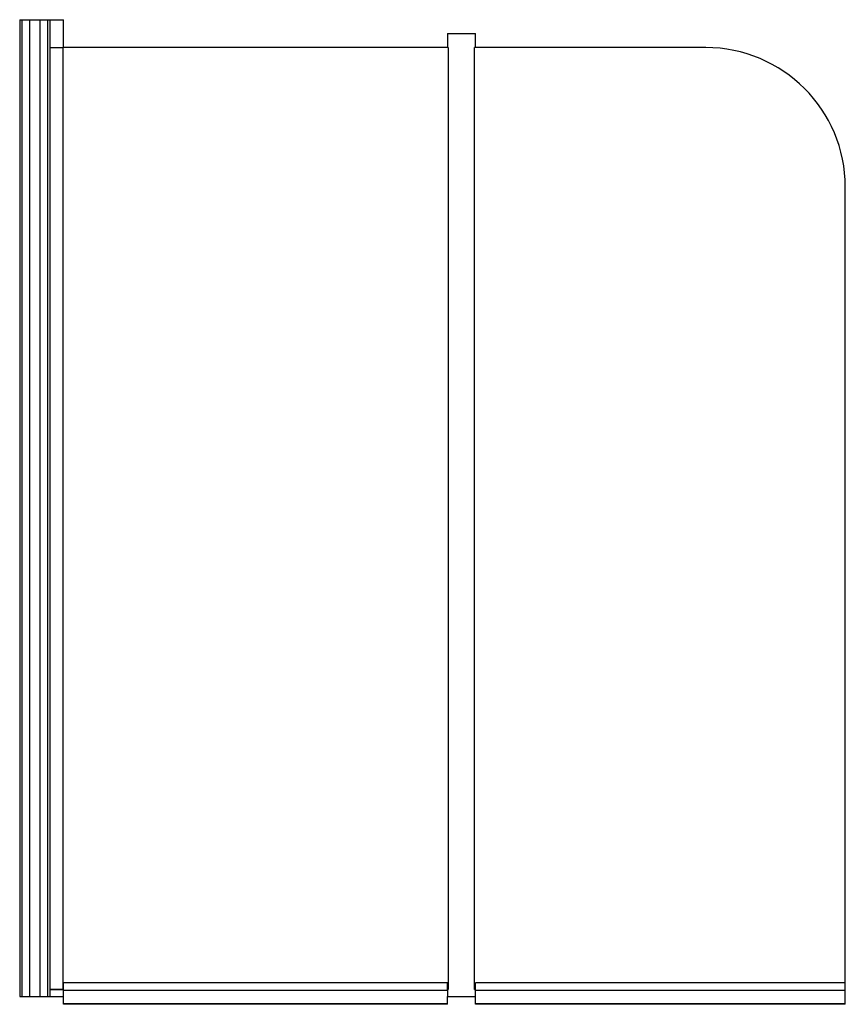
# Model space of a CAD drawing. Header units: millimetres. Extents: x 8666.85 to 8668.03, y 1088.5 to 1089.91.
import ezdxf

# ---------------------------------------------------------------- set-up
doc = ezdxf.new("R2010")
doc.units = ezdxf.units.MM
doc.header["$LTSCALE"] = 0.2
doc.layers.add('SANINDUSA', color=3, linetype='Continuous')

msp = doc.modelspace()

# ---------------------------------------------------------------- linework, layer by layer
at = {"layer": 'SANINDUSA'}
for p, q in [((8666.8466, 1089.9138), (8666.8466, 1088.5138)), ((8666.8466, 1089.9138), (8666.8496, 1089.9138)), ((8666.8496, 1089.9138), (8666.8496, 1088.5138)), ((8666.8496, 1089.9138), (8666.8606, 1089.9138)), ((8666.8606, 1089.9138), (8666.8606, 1088.5138)), ((8666.8606, 1089.9138), (8666.8756, 1089.9138)), ((8666.8756, 1089.9138), (8666.8756, 1088.5138)), ((8666.8756, 1089.9138), (8666.8866, 1089.9138)), ((8666.8866, 1089.9138), (8666.8866, 1088.5138)), ((8666.8866, 1089.9138), (8666.8896, 1089.9138)), ((8666.8896, 1089.9138), (8666.8896, 1089.8738)), ((8666.8896, 1089.9138), (8666.9096, 1089.9138)), ((8666.9096, 1089.8738), (8666.9096, 1089.9138)), ((8667.4596, 1089.8938), (8667.4596, 1089.8738)), ((8667.4596, 1089.8938), (8667.4996, 1089.8938)), ((8667.4996, 1089.8738), (8667.4996, 1089.8938)), ((8666.8896, 1089.8738), (8666.9089, 1089.8738)), ((8666.8896, 1089.8738), (8666.8896, 1089.8733)), ((8666.9089, 1089.8733), (8666.8896, 1089.8733)), ((8666.8896, 1089.8733), (8666.8896, 1088.5243)), ((8666.8996, 1089.8738), (8666.8996, 1089.8733)), ((8667.4606, 1089.8738), (8666.9089, 1089.8738)), ((8666.9089, 1088.5243), (8666.9089, 1089.8733)), ((8667.4606, 1089.8738), (8667.4606, 1088.5238)), ((8667.8296, 1089.8738), (8667.4985, 1089.8738)), ((8667.4985, 1088.5238), (8667.4985, 1089.8738)), ((8668.0296, 1088.5338), (8668.0296, 1089.6738)), ((8667.4596, 1088.5338), (8666.9096, 1088.5338)), ((8666.9096, 1088.5228), (8666.9096, 1088.5338)), ((8667.4596, 1088.5228), (8667.4596, 1088.5338)), ((8668.0296, 1088.5338), (8667.4996, 1088.5338)), ((8667.4996, 1088.5228), (8667.4996, 1088.5338)), ((8668.0296, 1088.5228), (8668.0296, 1088.5338)), ((8666.8896, 1088.5243), (8666.9089, 1088.5243)), ((8666.8896, 1088.5243), (8666.8896, 1088.5238)), ((8666.8896, 1088.5238), (8666.8896, 1088.5138)), ((8666.8896, 1088.5238), (8666.9089, 1088.5238)), ((8666.8996, 1088.5243), (8666.8996, 1088.5238)), ((8666.9089, 1088.5238), (8666.9096, 1088.5238)), ((8666.9096, 1088.5138), (8666.9096, 1088.5228)), ((8667.4596, 1088.5228), (8666.9096, 1088.5228)), ((8667.4596, 1088.5238), (8667.4606, 1088.5238)), ((8667.4596, 1088.5228), (8667.4596, 1088.5138)), ((8667.4985, 1088.5238), (8667.4996, 1088.5238)), ((8667.4996, 1088.5138), (8667.4996, 1088.5228)), ((8668.0296, 1088.5228), (8667.4996, 1088.5228)), ((8668.0296, 1088.5036), (8668.0296, 1088.5228)), ((8666.8466, 1088.5138), (8666.8496, 1088.5138)), ((8666.8496, 1088.5138), (8666.8606, 1088.5138)), ((8666.8606, 1088.5138), (8666.8756, 1088.5138)), ((8666.8756, 1088.5138), (8666.8866, 1088.5138)), ((8666.8866, 1088.5138), (8666.8896, 1088.5138)), ((8666.8896, 1088.5138), (8666.9096, 1088.5138)), ((8666.9096, 1088.5036), (8666.9096, 1088.5138)), ((8667.4596, 1088.5036), (8666.9096, 1088.5036)), ((8666.9096, 1088.5028), (8666.9096, 1088.5036)), ((8667.4596, 1088.5028), (8666.9096, 1088.5028)), ((8667.4596, 1088.5036), (8667.4596, 1088.5138)), ((8667.4596, 1088.5138), (8667.4996, 1088.5138)), ((8667.4596, 1088.5028), (8667.4596, 1088.5036)), ((8667.4996, 1088.5036), (8667.4996, 1088.5138)), ((8668.0296, 1088.5036), (8667.4996, 1088.5036)), ((8667.4996, 1088.5028), (8667.4996, 1088.5036)), ((8668.0296, 1088.5028), (8667.4996, 1088.5028)), ((8668.0296, 1088.5028), (8668.0296, 1088.5036))]:
    msp.add_line(p, q, dxfattribs=at)
msp.add_arc((8667.8296, 1089.6738), 0.2, 0, 90, dxfattribs=at)

doc.saveas('drawing.dxf')
